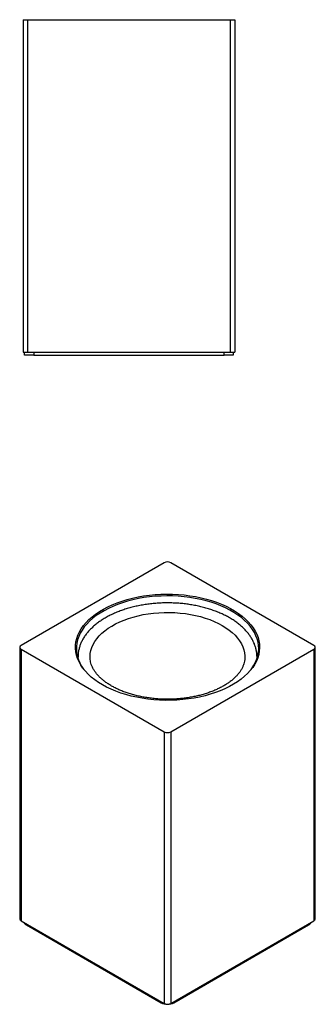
# Model space of a CAD drawing. Header units: millimetres. Extents: x 32 to 256, y 22 to 185.
# Tile 2 of 2: x 207 to 256, y 22 to 185. Entities that reach past the tile are written whole.
import ezdxf

# ---------------------------------------------------------------- set-up
doc = ezdxf.new("R2010")
doc.units = ezdxf.units.MM

msp = doc.modelspace()

# ---------------------------------------------------------------- linework, layer by layer
at = {"color": 7, "linetype": 'Continuous', "lineweight": 25}
for p, q in [((207.93, 184.86), (207.93, 129.86)), ((207.93, 184.86), (208.68, 184.86)), ((208.68, 184.86), (208.68, 129.86)), ((208.68, 184.86), (242.18, 184.86)), ((242.18, 184.86), (242.18, 129.86)), ((242.18, 184.86), (242.93, 184.86)), ((242.93, 184.86), (242.93, 129.86)), ((207.93, 129.86), (208.68, 129.86)), ((208.18, 129.36), (208.18, 129.86)), ((209.68, 129.36), (208.18, 129.36)), ((208.68, 129.86), (242.18, 129.86)), ((209.68, 129.86), (209.68, 129.36)), ((209.68, 129.36), (241.18, 129.36)), ((241.18, 129.36), (241.18, 129.86)), ((242.68, 129.36), (241.18, 129.36)), ((242.18, 129.86), (242.93, 129.86)), ((242.68, 129.86), (242.68, 129.36)), ((231.27, 95.06), (207.58, 81.38)), ((256.02, 81.38), (232.33, 95.06)), ((207.36, 81.08), (207.36, 36.17)), ((207.58, 80.77), (231.27, 67.1)), ((207.58, 80.77), (207.58, 35.86)), ((232.33, 67.1), (256.02, 80.77)), ((256.02, 80.77), (256.02, 35.86)), ((256.24, 36.17), (256.24, 81.08)), ((217, 79.39), (217, 79.43)), ((217, 79.39), (217, 79.21)), ((219, 79.41), (219, 79.44)), ((244.6, 79.41), (244.6, 79.39)), ((246.6, 79.43), (246.6, 79.39)), ((246.6, 79.21), (246.6, 79.39)), ((231.27, 67.1), (231.27, 22.19)), ((232.33, 67.1), (232.33, 22.19)), ((207.58, 35.86), (231.27, 22.19)), ((232.33, 22.19), (256.02, 35.86)), ((208.47, 35.15), (230.74, 22.29)), ((232.86, 22.29), (255.14, 35.15))]:
    msp.add_line(p, q, dxfattribs=at)
at = {"color": 1, "linetype": 'Continuous', "lineweight": 25}
for p, q in [((246.6, 79.39), (246.6, 79.2)), ((208.47, 35.35), (208.47, 35.15)), ((255.14, 35.15), (255.14, 35.35)), ((230.74, 22.29), (230.74, 22.49)), ((232.86, 22.49), (232.86, 22.29))]:
    msp.add_line(p, q, dxfattribs=at)
at = {"color": 7, "linetype": 'Continuous', "lineweight": 25, "flags": 128}
for points in [[(221.04, 74.87), (220.38, 75.27), (219.76, 75.7), (219.2, 76.15), (218.68, 76.62), (218.22, 77.11), (217.81, 77.62), (217.46, 78.14), (217.17, 78.67), (216.93, 79.21), (216.75, 79.76), (216.64, 80.31), (216.59, 80.87), (216.59, 81.43), (216.66, 81.98), (216.79, 82.53), (216.98, 83.08), (217.23, 83.62), (217.54, 84.15), (217.91, 84.66), (218.33, 85.17), (218.81, 85.65), (219.33, 86.12), (219.91, 86.56), (220.54, 86.99), (221.21, 87.39), (221.93, 87.76), (222.68, 88.11), (223.47, 88.43), (224.3, 88.72), (225.15, 88.98), (226.03, 89.21), (226.94, 89.4), (227.86, 89.56), (228.8, 89.69), (229.76, 89.78), (230.72, 89.84), (231.68, 89.86), (232.65, 89.85), (233.61, 89.8), (234.56, 89.72), (235.51, 89.6), (236.44, 89.45), (237.35, 89.26), (238.23, 89.04), (239.1, 88.79), (239.93, 88.51), (240.73, 88.19), (241.49, 87.85), (242.22, 87.48), (242.9, 87.09), (243.54, 86.67), (244.13, 86.23), (244.67, 85.77), (245.16, 85.29), (245.6, 84.79), (245.98, 84.28), (246.3, 83.75), (246.56, 83.22), (246.77, 82.67), (246.91, 82.12), (247, 81.57), (247.02, 81.01), (246.98, 80.45), (246.88, 79.9), (246.72, 79.35), (246.5, 78.8), (246.22, 78.27), (245.89, 77.75), (245.49, 77.24), (245.04, 76.75), (244.54, 76.27), (243.99, 75.81), (243.38, 75.38), (242.73, 74.96), (242.04, 74.58), (241.3, 74.22), (240.53, 73.88), (239.72, 73.58), (238.88, 73.3), (238.01, 73.06), (237.12, 72.85), (236.21, 72.67), (235.27, 72.52), (234.33, 72.41), (233.37, 72.34), (232.41, 72.3), (231.44, 72.29), (230.48, 72.33), (229.52, 72.39), (228.57, 72.49), (227.63, 72.63), (226.71, 72.8), (225.81, 73), (224.94, 73.24), (224.09, 73.5), (223.27, 73.8), (222.49, 74.13), (221.74, 74.48), (221.04, 74.87)], [(245.63, 77.41), (245.75, 77.58), (246.09, 78.09), (246.36, 78.62), (246.58, 79.16), (246.74, 79.7), (246.84, 80.25), (246.88, 80.8), (246.85, 81.36), (246.77, 81.91), (246.63, 82.45), (246.42, 82.99), (246.16, 83.52), (245.84, 84.04), (245.46, 84.55), (245.03, 85.04), (244.55, 85.52), (244.01, 85.98), (243.43, 86.41), (242.79, 86.83), (242.12, 87.22), (241.4, 87.58), (240.64, 87.92), (239.85, 88.23), (239.03, 88.51), (238.17, 88.76), (237.29, 88.98), (236.39, 89.16), (235.47, 89.31), (234.54, 89.43), (233.59, 89.51), (232.64, 89.56), (231.68, 89.58), (230.73, 89.55), (229.77, 89.5), (228.83, 89.41), (227.9, 89.28), (226.98, 89.12), (226.09, 88.93), (225.21, 88.7), (224.37, 88.44), (223.55, 88.16), (222.77, 87.84), (222.02, 87.5), (221.31, 87.12), (220.65, 86.73), (220.03, 86.31), (219.45, 85.87), (218.93, 85.4), (218.46, 84.92), (218.04, 84.43), (217.68, 83.92), (217.37, 83.39), (217.12, 82.86), (216.94, 82.32), (216.81, 81.77), (216.74, 81.22), (216.73, 80.67), (216.78, 80.12), (216.9, 79.57), (217.07, 79.02), (217.3, 78.49), (217.6, 77.96), (217.94, 77.45), (217.97, 77.41)]]:
    msp.add_lwpolyline(points, dxfattribs=at)
at = {"color": 1, "linetype": 'Continuous', "lineweight": 25, "flags": 128}
for points in [[(219, 79.44), (219, 79.52), (219.04, 80.03), (219.14, 80.53), (219.3, 81.03), (219.52, 81.53), (219.79, 82.01), (220.13, 82.48), (220.52, 82.94), (220.96, 83.38), (221.46, 83.81), (222, 84.21), (222.6, 84.59), (223.23, 84.94), (223.91, 85.27), (224.62, 85.57), (225.37, 85.84), (226.15, 86.08), (226.95, 86.29), (227.78, 86.47), (228.63, 86.61), (229.49, 86.72), (230.37, 86.79), (231.25, 86.83), (232.13, 86.84), (233.02, 86.81), (233.89, 86.74), (234.76, 86.64), (235.61, 86.51), (236.44, 86.34), (237.26, 86.14), (238.04, 85.9), (238.8, 85.64), (239.52, 85.35), (240.21, 85.03), (240.85, 84.68)], [(240.85, 84.68), (241.46, 84.3), (242.01, 83.91), (242.52, 83.49), (242.98, 83.05), (243.38, 82.6), (243.73, 82.13), (244.02, 81.65), (244.26, 81.16), (244.43, 80.66), (244.54, 80.15), (244.6, 79.64), (244.6, 79.41)], [(217.01, 79.2), (217, 79.3), (217, 79.39)]]:
    msp.add_lwpolyline(points, dxfattribs=at)
at = {"color": 7, "linetype": 'Continuous', "lineweight": 25}
for centre, radius, start, end in [((231.8, 94.04), 1.15, 62.6097, 117.3903), ((207.7, 81.08), 0.327, 110.7834, 249.2166), ((255.9, 81.08), 0.327, 290.7834, 69.2166), ((231.8, 68.12), 1.15, 242.6097, 297.3903), ((207.74, 36.21), 0.377, 185.6948, 245.6253), ((255.86, 36.21), 0.377, 294.3747, 354.3052), ((208.86, 35.93), 0.873, 202.7643, 243.053), ((254.74, 35.93), 0.873, 296.947, 337.2357), ((231.8, 24.34), 2.31, 242.6097, 297.3903), ((231.8, 23.21), 1.15, 242.6097, 297.3903)]:
    msp.add_arc(centre, radius, start, end, dxfattribs=at)
for points, knots in [([(242.06, 85.94), (241.94, 86.01), (241.61, 86.2), (241.02, 86.5), (240.3, 86.82), (239.54, 87.12), (238.76, 87.38), (237.96, 87.62), (237.13, 87.83), (236.28, 88), (235.41, 88.15), (234.54, 88.27), (233.65, 88.35), (232.76, 88.4), (231.86, 88.42), (230.97, 88.4), (230.07, 88.36), (229.19, 88.28), (228.31, 88.17), (227.44, 88.03), (226.59, 87.85), (225.76, 87.65), (224.95, 87.42), (224.17, 87.15), (223.41, 86.86), (222.68, 86.54), (221.98, 86.2), (221.32, 85.82), (220.7, 85.42), (220.12, 85), (219.58, 84.55), (219.08, 84.08), (218.64, 83.6), (218.24, 83.09), (217.9, 82.57), (217.61, 82.04), (217.37, 81.5), (217.2, 80.95), (217.07, 80.4), (217.01, 79.89), (217.01, 79.57), (217.01, 79.44)], [0, 0, 0, 0, 0.0139991, 0.0403798, 0.0667428, 0.0930863, 0.1194064, 0.145702, 0.1719735, 0.1982231, 0.2244533, 0.2506676, 0.2768694, 0.3030625, 0.3292508, 0.3554384, 0.3816286, 0.4078248, 0.4340309, 0.4602511, 0.4864893, 0.5127494, 0.539035, 0.5653492, 0.5916945, 0.6180721, 0.6444816, 0.6709199, 0.6973802, 0.723849, 0.7503021, 0.776711, 0.8030388, 0.8292423, 0.8552758, 0.881098, 0.9066798, 0.9320123, 0.957111, 0.9820161, 1, 1, 1, 1]), ([(246.6, 79.44), (246.6, 79.59), (246.59, 79.92), (246.52, 80.44), (246.4, 80.98), (246.22, 81.52), (245.99, 82.05), (245.71, 82.57), (245.37, 83.08), (244.99, 83.58), (244.55, 84.06), (244.06, 84.52), (243.53, 84.96), (242.96, 85.39), (242.46, 85.71), (242.15, 85.89), (242.06, 85.94)], [0, 0, 0, 0, 0.0594415, 0.1325675, 0.2058026, 0.2793666, 0.3534392, 0.4281421, 0.5035299, 0.5795907, 0.6562576, 0.7334264, 0.810977, 0.8887917, 0.9667667, 1, 1, 1, 1]), ([(244.6, 79.39), (244.6, 79.34), (244.6, 79.15), (244.55, 78.8), (244.45, 78.36), (244.29, 77.93), (244.08, 77.5), (243.82, 77.08), (243.51, 76.67), (243.16, 76.27), (242.75, 75.88), (242.31, 75.51), (241.82, 75.15), (241.28, 74.8), (240.71, 74.48), (240.1, 74.17), (239.45, 73.88), (238.77, 73.62), (238.06, 73.38), (237.32, 73.17), (236.56, 72.98), (235.77, 72.83), (234.97, 72.7), (234.16, 72.6), (233.33, 72.52), (232.5, 72.48), (231.66, 72.47), (230.83, 72.49), (230, 72.54), (229.17, 72.63), (228.36, 72.74), (227.57, 72.88), (226.79, 73.04), (226.03, 73.24), (225.3, 73.46), (224.6, 73.71), (223.93, 73.98), (223.3, 74.27), (222.7, 74.58), (222.14, 74.92), (221.62, 75.26), (221.15, 75.63), (220.72, 76), (220.33, 76.39), (220, 76.79), (219.71, 77.19), (219.47, 77.6), (219.28, 78.02), (219.13, 78.44), (219.04, 78.86), (219, 79.19), (219.01, 79.38), (219.01, 79.43)], [0, 0, 0, 0, 0.007324, 0.029631, 0.051788, 0.073595, 0.094988, 0.116002, 0.136717, 0.157216, 0.177571, 0.197838, 0.218058, 0.23826, 0.258461, 0.278672, 0.298901, 0.319154, 0.339433, 0.359736, 0.380063, 0.400411, 0.420778, 0.44116, 0.461554, 0.481956, 0.502364, 0.522772, 0.543178, 0.563577, 0.583964, 0.604338, 0.624694, 0.645028, 0.665338, 0.685621, 0.705874, 0.726097, 0.746289, 0.766455, 0.786599, 0.806732, 0.826867, 0.847025, 0.867239, 0.887556, 0.908034, 0.928749, 0.949782, 0.971203, 0.993036, 1, 1, 1, 1])]:
    msp.add_open_spline(points, degree=3, knots=knots, dxfattribs=at)

doc.saveas('drawing.dxf')
